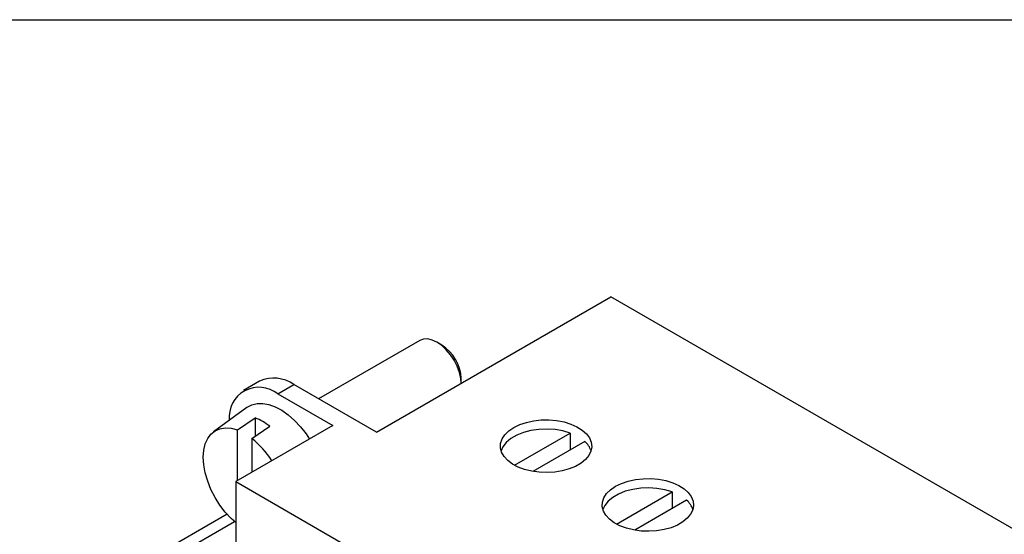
# Model space of a CAD drawing. Header units: millimetres. Extents: x 6 to 273, y 6 to 210.
# Tile 7 of 8: x 200 to 243, y 187 to 210. Entities that reach past the tile are written whole.
import ezdxf

# ---------------------------------------------------------------- set-up
doc = ezdxf.new("R2010")
doc.units = ezdxf.units.MM
doc.linetypes.add('SLD-Solid', pattern=[0])
doc.layers.add('TEXT', color=140, linetype='SLD-Solid', lineweight=25)

msp = doc.modelspace()

# ---------------------------------------------------------------- linework, layer by layer
for p, q in [((215.463, 191.493), (225.716, 197.412)), ((265.385, 174.512), (225.716, 197.412)), ((217.365, 195.506), (212.938, 192.951)), ((218.327, 195.309), (218.115, 195.432)), ((210.357, 193.724), (209.65, 193.315)), ((211.15, 193.167), (211.857, 193.575)), ((215.463, 191.493), (211.857, 193.575)), ((219.176, 193.636), (219.176, 193.84)), ((211.15, 193.167), (213.554, 191.779)), ((209.799, 192.576), (208.345, 191.515)), ((213.554, 191.779), (209.311, 189.33)), ((209.382, 191.589), (210.16, 192.118)), ((210.019, 191.222), (210.796, 191.75)), ((210.16, 192.118), (210.16, 191.318)), ((209.382, 189.37), (209.382, 191.589)), ((221.51, 190.044), (223.948, 191.452)), ((223.948, 191.452), (223.948, 190.717)), ((210.019, 191.222), (210.019, 189.738)), ((224.584, 191.084), (222.315, 189.775)), ((209.311, 189.33), (209.311, 184.022)), ((209.311, 189.33), (251.384, 165.042)), ((225.964, 187.473), (228.402, 188.88)), ((228.402, 188.88), (228.402, 188.145)), ((229.039, 188.513), (226.77, 187.203)), ((208.932, 187.903), (205.097, 185.688)), ((205.847, 185.614), (209.256, 187.582))]:
    msp.add_line(p, q)
at = {"flags": 128}
for points in [[(219.175, 193.636), (219.155, 193.846), (219.095, 194.11), (218.997, 194.379), (218.865, 194.64), (218.704, 194.885), (218.521, 195.104), (218.322, 195.289), (218.115, 195.432), (217.908, 195.528), (217.709, 195.573), (217.526, 195.566), (217.365, 195.506)], [(209.799, 192.576), (209.808, 192.582), (210.012, 192.692), (210.243, 192.749), (210.496, 192.753), (210.764, 192.704), (211.043, 192.602), (211.327, 192.451), (211.609, 192.252), (211.884, 192.01), (212.145, 191.731), (212.387, 191.421), (212.54, 191.193)], [(221.474, 191.697), (221.733, 191.823), (222.026, 191.923), (222.343, 191.992), (222.676, 192.029), (223.015, 192.033), (223.351, 192.004), (223.673, 191.943), (223.972, 191.851), (224.241, 191.731), (224.47, 191.587), (224.654, 191.422), (224.787, 191.242), (224.866, 191.052), (224.887, 190.856), (224.852, 190.662), (224.759, 190.473), (224.613, 190.296), (224.417, 190.137), (224.177, 189.998), (223.9, 189.885), (223.594, 189.801), (223.268, 189.747), (222.93, 189.727), (222.592, 189.739), (222.262, 189.784), (221.95, 189.861), (221.665, 189.967), (221.415, 190.1), (221.208, 190.255), (221.048, 190.428), (220.942, 190.614), (220.892, 190.807), (220.899, 191.003), (220.964, 191.195), (221.083, 191.379), (221.255, 191.548), (221.474, 191.697)], [(209.311, 187.535), (209.111, 187.715), (208.855, 187.992), (208.618, 188.301), (208.408, 188.636), (208.228, 188.987), (208.084, 189.347), (207.978, 189.707), (207.914, 190.059), (207.892, 190.394), (207.914, 190.703), (207.978, 190.98), (208.084, 191.219), (208.228, 191.412), (208.408, 191.556), (208.618, 191.647), (208.855, 191.684), (209.111, 191.664), (209.382, 191.589)], [(223.948, 191.452), (223.628, 191.545), (223.285, 191.604), (222.93, 191.627), (222.573, 191.613), (222.226, 191.562), (221.9, 191.476), (221.606, 191.359), (221.353, 191.213), (221.149, 191.043), (221.001, 190.855), (220.919, 190.677)], [(225.928, 189.126), (226.188, 189.252), (226.48, 189.351), (226.798, 189.42), (227.131, 189.457), (227.47, 189.461), (227.805, 189.432), (228.128, 189.371), (228.427, 189.279), (228.696, 189.159), (228.925, 189.015), (229.109, 188.851), (229.242, 188.671), (229.321, 188.48), (229.342, 188.285), (229.306, 188.09), (229.214, 187.901), (229.068, 187.725), (228.872, 187.565), (228.632, 187.426), (228.355, 187.313), (228.049, 187.229), (227.722, 187.176), (227.385, 187.155), (227.047, 187.167), (226.717, 187.213), (226.405, 187.289), (226.12, 187.396), (225.87, 187.528), (225.662, 187.683), (225.503, 187.856), (225.397, 188.042), (225.347, 188.236), (225.354, 188.431), (225.418, 188.624), (225.538, 188.807), (225.71, 188.976), (225.928, 189.126)], [(228.402, 188.88), (228.083, 188.973), (227.74, 189.032), (227.385, 189.055), (227.027, 189.041), (226.681, 188.99), (226.355, 188.905), (226.061, 188.787), (225.808, 188.641), (225.604, 188.471), (225.456, 188.283), (225.374, 188.105)]]:
    msp.add_lwpolyline(points, dxfattribs=at)
for centre, radius, start, end in [((217.346, 193.763), 1.831, 2.3949, 57.5997), ((210.98, 192.364), 1.495, 54.0761, 114.6134), ((210.327, 192.154), 1.305, 50.9154, 186.1371), ((209.246, 189.799), 2.493, 51.5265, 68.4789), ((207.553, 188.165), 3.927, 31.8923, 51.1153), ((223.989, 190.392), 0.913, 18.1698, 49.3227), ((228.444, 187.82), 0.913, 18.1698, 49.3227)]:
    msp.add_arc(centre, radius, start, end)
at = {"layer": 'TEXT'}
msp.add_line((6.35, 209.55), (273.05, 209.55), dxfattribs=at)

doc.saveas('drawing.dxf')
